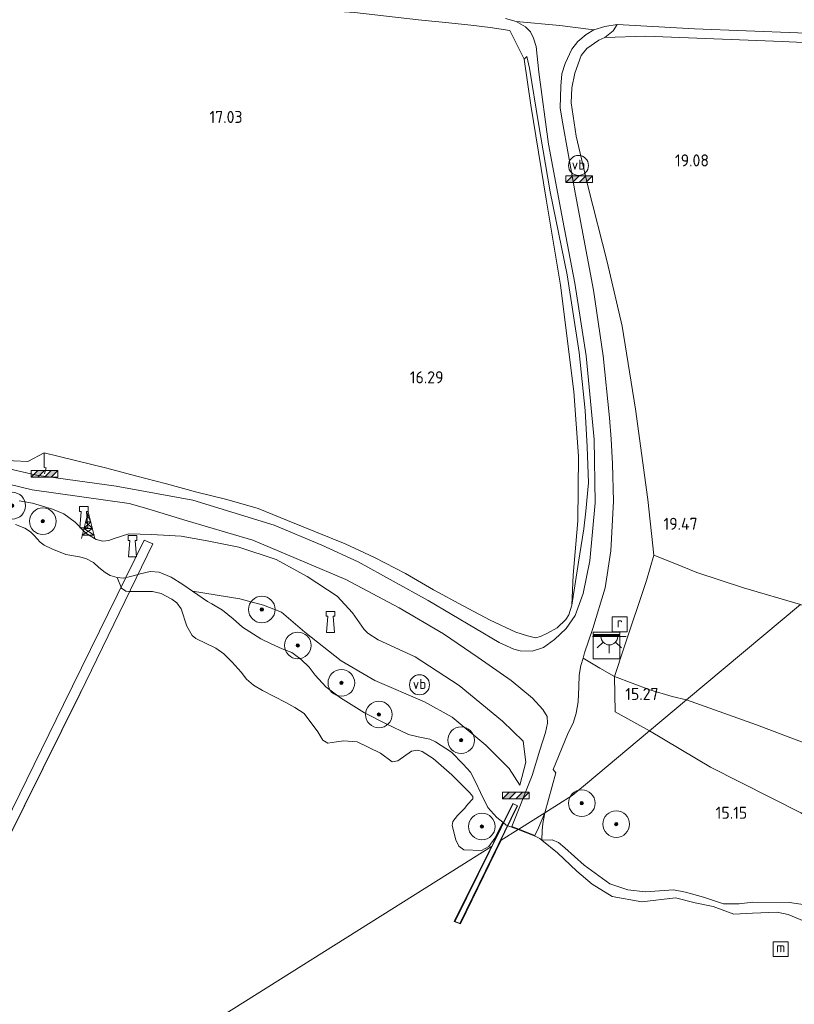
# Model space of a CAD drawing. Extents: x 196936 to 200438, y 361224 to 364196.
# Tile 231 of 256: x 198572 to 198688, y 363225 to 363372. Entities that reach past the tile are written whole.
import ezdxf
from ezdxf.enums import TextEntityAlignment as Align

# ---------------------------------------------------------------- set-up
doc = ezdxf.new("R2010")
doc.units = 0
for name, color, linetype, lineweight in [('B-ME-GR-BOOM-S', 90, 'Continuous', 25), ('B-ME-GR-GRAS-GV', 60, 'Continuous', 13), ('B-ME-GR-RIET-GV', 120, 'Continuous', 13), ('B-ME-GW-TALUD_KRUIN-G', 90, 'Continuous', 18), ('B-ME-GW-TALUD_TEEN-G', 90, 'Continuous', 18), ('B-ME-IE-MEUBILAIR_WATERWEGMEUBILAIR-S', 150, 'Continuous', 25), ('B-ME-IE-MEUBILAIR_WEGMEUBILAIR-S', 7, 'Continuous', 25), ('B-ME-IE-MEUBILAIR_WEGMEUBILAIR_ANTENNE-S', 7, 'Continuous', 25), ('B-ME-IE-TERREINAFSCHEIDING_DOORGANG-G', 210, 'Continuous', 18), ('B-ME-IE-TERREINAFSCHEIDING_KUNSTMATIG_HEKWERK-G', 20, 'IE-TERREINAFSCHEIDING-KUNSTMATIG', 18), ('B-ME-KW-KUNSTWERK_STEIGER-GV', 170, 'Continuous', 18), ('B-ME-OB-OEVERVOORZIENING-G', 7, 'Continuous', 18), ('B-ME-OG-HOOGTEPUNT-S', 7, 'Continuous', 25), ('B-ME-OG-TERREIN_GROEN-GV', 7, 'Continuous', 18), ('B-ME-OG-WATER_HAVEN-GV', 170, 'Continuous', 18), ('B-ME-RI-GWA_RIOOLPUT-S', 30, 'Continuous', 25), ('B-ME-VH-ONVERHARD-GV', 252, 'Continuous', 18), ('B-ME-VH-VERHARDING_ASFALT-GV', 252, 'Continuous', 18), ('B-ME-VW-VERKEERSTEKEN_BORD-S', 7, 'Continuous', 25), ('B-ME-VW-VERKEERSTEKEN_DRAAGCONSTRUCTIE-S', 7, 'Continuous', 25)]:
    doc.layers.add(name, color=color, linetype=linetype, lineweight=lineweight)
doc.styles.add('NLCS-ISO', font='NLCS-ISO.ttf')
doc.styles.add('NLCS-ISO-ANNOTATIVE-T18', font='NLCS-ISO.ttf', dxfattribs={"height": 1.8})
doc.linetypes.add('IE-TERREINAFSCHEIDING-KUNSTMATIG', pattern='A,4,[82,NLCS.SHX,S=0.75,R=90,X=0,Y=0],4,-2', length=10)

# ---------------------------------------------------------------- blocks, each defined once
blk = doc.blocks.new('SKL-DATA_ZENDMAST_RADARMAST-SO')
at = {"color": 0, "linetype": 'ByBlock', "lineweight": 18}
for points in [[(-1, -2), (0, 2)], [(0.125, 1.5), (-0.375, 0.5)], [(-0.125, 1.5), (0.125, 1.5)], [(0.375, 0.5), (-0.125, 1.5)], [(1, -2), (0, 2)], [(-0.625, -0.5), (0.375, 0.5)], [(0.625, -0.5), (-0.375, 0.5)], [(-0.375, 0.5), (0.375, 0.5)], [(0.625, -0.5), (-0.875, -1.5)], [(-0.625, -0.5), (0.625, -0.5)], [(-0.625, -0.5), (0.875, -1.5)], [(-0.875, -1.5), (0.875, -1.5)]]:
    blk.add_lwpolyline(points, dxfattribs=at)
blk = doc.blocks.new('SAL-HOOGTELABEL-SO')
at = {"color": 0, "linetype": 'ByBlock', "lineweight": -2, "style": 'NLCS-ISO-ANNOTATIVE-T18'}
blk.add_attdef('HOOGTE', text='', height=1.8, dxfattribs=at).set_placement((2.79, 0), align=Align.RIGHT)
blk = doc.blocks.new('SGR-BOOM_01-SO')
at = {"linetype": 'ByBlock', "lineweight": 18}
h = blk.add_hatch(color=0, dxfattribs=at)
h.dxf.hatch_style = 1
edge = h.paths.add_edge_path()
edge.add_arc((0, 0), 0.25, 0, 360)
at = {"color": 0, "linetype": 'ByBlock', "lineweight": 18}
for radius in [2, 0.25]:
    blk.add_circle((0, 0), radius, dxfattribs=at)
blk = doc.blocks.new('SKL-DATA_KAST-SO')
at = {"color": 0, "linetype": 'ByBlock', "lineweight": 18}
for points in [[(-2, 2), (2, 2), (2, 1.68), (-2, 1.68)], [(-2, 1.52), (2, 1.52), (2, -2), (-2, -2)]]:
    blk.add_lwpolyline(points, close=True, dxfattribs=at)
blk = doc.blocks.new('SIE-WATER_BOLDER-SO')
at = {"color": 0, "linetype": 'ByBlock', "lineweight": 18}
blk.add_lwpolyline([(0.4, 0.87), (0.6, -1.59), (-0.6, -1.59), (-0.4, 0.87), (-0.65, 0.87), (-0.65, 1.59), (0.65, 1.59), (0.65, 0.87)], close=True, dxfattribs=at)
blk = doc.blocks.new('SIE-WATER_MEERPAAL-SO')
at = {"color": 0, "linetype": 'ByBlock', "lineweight": 18}
blk.add_lwpolyline([(-1.12, -1.12), (1.12, -1.12), (1.12, 1.12), (-1.12, 1.12)], close=True, dxfattribs=at)
at = {"color": 0, "linetype": 'ByBlock', "lineweight": 18, "style": 'NLCS-ISO'}
blk.add_text('m', height=1.5, dxfattribs=at).set_placement((0, 0.28), align=Align.MIDDLE_CENTER)
blk = doc.blocks.new('SIE-WEG_PAAL_VERKEERSBORD-SO')
at = {"color": 0, "linetype": 'ByBlock', "lineweight": 18}
blk.add_circle((0, 0), 1.5, dxfattribs=at)
at = {"color": 0, "linetype": 'ByBlock', "lineweight": 18, "style": 'NLCS-ISO'}
blk.add_text('vb', height=1.5, dxfattribs=at).set_placement((0, 0.13), align=Align.MIDDLE_CENTER)
blk = doc.blocks.new('SRI-PUT_INSPECTIEPUT_RIOOLPUT-SO')
at = {"color": 0, "linetype": 'ByBlock', "lineweight": 18}
blk.add_lwpolyline([(-1.12, -1.12), (1.12, -1.12), (1.12, 1.12), (-1.12, 1.12)], close=True, dxfattribs=at)
at = {"color": 0, "linetype": 'ByBlock', "lineweight": 18, "style": 'NLCS-ISO'}
blk.add_text('r', height=1.5, dxfattribs=at).set_placement((0, 0.28), align=Align.MIDDLE_CENTER)
blk = doc.blocks.new('SIE-WEG_SLAGBOOM-SO')
at = {"linetype": 'ByBlock', "lineweight": 18}
h = blk.add_hatch(color=0, dxfattribs=at)
h.dxf.hatch_style = 1
h.paths.add_polyline_path([(0, 0.5), (-1, 0.5), (-2, -0.5), (-1, -0.5)])
h.paths.add_polyline_path([(2, 0.5), (1, 0.5), (0, -0.5), (1, -0.5)])
at = {"color": 0, "linetype": 'ByBlock', "lineweight": 18}
blk.add_lwpolyline([(-2, 0.5), (2, 0.5), (2, -0.5), (-2, -0.5)], close=True, dxfattribs=at)
for points in [[(-2, -0.5), (-1, 0.5)], [(-1, -0.5), (0, 0.5)], [(0, -0.5), (1, 0.5)], [(1, -0.5), (2, 0.5)]]:
    blk.add_lwpolyline(points, dxfattribs=at)
blk = doc.blocks.new('SKL-ET_OV_LICHTPUNT-SO')
at = {"color": 0, "linetype": 'ByBlock', "lineweight": 18}
for points in [[(-1.25, 0), (-2.5, 0)], [(1.25, 0), (2.5, 0)], [(-0.92, -0.85), (-1.83, -1.7)], [(0, -1.25), (0, -2.5)], [(0.92, -0.85), (1.83, -1.7)]]:
    blk.add_lwpolyline(points, dxfattribs=at)
blk.add_lwpolyline([(0, 0), (1.25, 0, -1), (-1.25, 0)], format="xyb", close=True, dxfattribs=at)

msp = doc.modelspace()

# ---------------------------------------------------------------- linework, layer by layer
at = {"layer": 'B-ME-GR-GRAS-GV'}
for points in [[(198644.342, 363372.388, 18.101), (198645.955, 363371.972, 18.186), (198647.334, 363371.169, 18.271), (198648.075, 363370.402, 18.297), (198648.534, 363369.48, 18.334), (198648.916, 363368.227, 18.324), (198649.332, 363364.363, 18.149), (198650.752, 363353.584, 17.836), (198652.921, 363342.112, 17.56), (198654.73, 363332.722, 17.507), (198656.439, 363321.833, 17.311), (198657.617, 363309.307, 16.98), (198657.793, 363299.844, 16.791), (198656.963, 363291.141, 16.419), (198655.973, 363286.233, 16.191), (198654.794, 363282.934, 16.021), (198653.432, 363280.978, 15.926), (198651.657, 363279.373, 15.793), (198650.043, 363278.165, 15.57), (198648.316, 363277.611, 15.544), (198646.51, 363277.672, 15.464), (198645.592, 363277.893, 15.502), (198643.369, 363278.908, 15.507), (198632.734, 363285.177, 15.602), (198622.271, 363290.972, 15.666), (198616.784, 363293.465, 15.719), (198609.659, 363296.49, 15.825), (198597.444, 363300.224, 15.984), (198585.981, 363302.321, 16.143), (198574.051, 363303.982, 16.223), (198562.136, 363306.737, 16.319)], [(198621.684, 363373.286, 17.544), (198631.302, 363372.221, 17.619), (198635.818, 363371.729, 17.705), (198639.158, 363371.398, 17.769), (198642.055, 363371.059, 17.871), (198644.981, 363370.604, 18.086), (198647.128, 363366.306, 18), (198648.125, 363359.408, 17.571), (198650.435, 363345.318, 17.195), (198652.581, 363332.423, 16.905), (198654.585, 363316.531, 16.706), (198655.266, 363306.84, 16.518), (198655.167, 363297.109, 16.234), (198654.453, 363289.008, 16.116), (198654.287, 363284.472, 16.164), (198653.844, 363283.031, 16.148), (198653.361, 363282.372, 16.083), (198652.081, 363281.124, 16.019), (198650.624, 363280.304, 15.912), (198649.565, 363279.777, 15.858), (198648.813, 363279.62, 15.858), (198647.609, 363279.898, 15.853), (198645.867, 363280.466, 15.836), (198642.032, 363282.234, 15.734), (198638.008, 363284.376, 15.751), (198633.55, 363286.783, 15.788), (198629.325, 363289.247, 15.794), (198624.698, 363291.639, 15.783), (198620.324, 363293.697, 15.767), (198615.837, 363295.505, 15.767), (198611.652, 363297.188, 15.836), (198607.27, 363298.972, 15.858), (198602.57, 363300.333, 15.922), (198598.083, 363301.425, 16.035), (198593.528, 363302.698, 16.046), (198588.896, 363303.878, 16.062), (198584.59, 363305.038, 16.11), (198575.198, 363307.318, 16.234), (198572.747, 363306.011, 16.341), (198568.393, 363306.246, 16.352)], [(198568.393, 363306.246, 16.352), (198572.747, 363306.011, 16.341), (198575.198, 363307.318, 16.234), (198584.59, 363305.038, 16.11), (198588.896, 363303.878, 16.062), (198593.528, 363302.698, 16.046), (198598.083, 363301.425, 16.035), (198602.57, 363300.333, 15.922), (198607.27, 363298.972, 15.858), (198611.652, 363297.188, 15.836), (198615.837, 363295.505, 15.767), (198620.324, 363293.697, 15.767), (198624.698, 363291.639, 15.783), (198629.325, 363289.247, 15.794), (198633.55, 363286.783, 15.788), (198638.008, 363284.376, 15.751), (198642.032, 363282.234, 15.734), (198645.867, 363280.466, 15.836), (198647.609, 363279.898, 15.853), (198648.813, 363279.62, 15.858), (198649.565, 363279.777, 15.858), (198650.624, 363280.304, 15.912), (198652.081, 363281.124, 16.019), (198653.361, 363282.372, 16.083), (198653.844, 363283.031, 16.148), (198654.287, 363284.472, 16.164), (198655.291, 363290.963, 16.491), (198656.049, 363295.913, 16.663), (198656.391, 363298.589, 16.717), (198656.759, 363302.803, 16.83), (198656.583, 363308.244, 16.991), (198656.291, 363313.657, 17.222), (198655.379, 363322.353, 17.324), (198653.555, 363334.016, 17.533), (198651.027, 363346.448, 17.742), (198649.255, 363356.667, 17.941), (198647.921, 363364.965, 18.14), (198647.551, 363366.704, 18.172), (198647.128, 363366.306, 18), (198644.981, 363370.604, 18.086), (198642.055, 363371.059, 17.871), (198639.158, 363371.398, 17.769), (198635.818, 363371.729, 17.705), (198631.302, 363372.221, 17.619), (198621.684, 363373.286, 17.544)], [(198688.528, 363284.583, 19.634), (198680.029, 363287.072, 19.409), (198672.993, 363289.39, 19.362), (198669.73, 363290.731, 19.31), (198666.557, 363291.997, 19.3), (198665.652, 363300.311, 19.238), (198663.821, 363313.851, 19.056), (198661.796, 363326.316, 19.181), (198659.594, 363335.943, 18.942), (198656.735, 363347.108, 18.697), (198654.934, 363354.776, 18.884), (198654.164, 363359.753, 18.926), (198654.262, 363362.023, 18.879), (198654.714, 363364.211, 18.879), (198655.65, 363366.875, 18.942), (198656.526, 363367.899, 18.942), (198658.306, 363369.14, 18.879), (198659.205, 363369.572, 18.817), (198665.378, 363369.746, 18.858), (198676.842, 363369.283, 18.988), (198685.782, 363368.977, 19.128), (198695.381, 363368.519, 19.284)], [(198561.403, 363304.67, 16.276), (198573.375, 363301.757, 16.032), (198587.904, 363299.717, 16.006), (198590.245, 363299.065, 15.91), (198596.63, 363297.146, 15.83), (198602.726, 363295.337, 15.565), (198606.448, 363294.222, 15.502), (198614.258, 363290.928, 15.438), (198620.416, 363288.356, 15.443), (198628.378, 363284.1, 15.411), (198635.058, 363280.183, 15.438), (198640.232, 363276.632, 15.289), (198645.158, 363273.222, 15.289), (198648.357, 363270.544, 15.141), (198649.938, 363268.886, 15.141), (198650.57, 363267.83, 15.045), (198650.639, 363266.802, 15.045), (198650.324, 363265.403, 14.95), (198649.488, 363262.782, 14.838), (198648.322, 363258.952, 14.616), (198645.278, 363251.339, 14.356), (198646.32, 363250.932, 14.356), (198646.234, 363250.878, 14.4), (198644.409, 363251.546, 14.4), (198643.911, 363251.957, 14.4), (198643.011, 363252.702, 14.4), (198641.685, 363254.174, 14.4), (198640.595, 363256.425, 14.4), (198639.858, 363258.039, 14.4), (198639.084, 363259.494, 14.4), (198637.973, 363260.695, 14.4), (198636.222, 363262.487, 14.4), (198633.859, 363264.033, 14.4), (198632.999, 363264.398, 14.4), (198631.248, 363264.747, 14.4), (198629.784, 363265.141, 14.4), (198626.423, 363266.694, 14.4), (198623.205, 363268.382, 14.4), (198619.609, 363270.601, 14.4), (198617.387, 363272.28, 14.4), (198615.782, 363273.983, 14.4), (198614.895, 363275.187, 14.4), (198613.719, 363276.347, 14.4), (198612.296, 363277.398, 14.4), (198610.869, 363277.95, 14.4), (198609.215, 363278.72, 14.4), (198607.667, 363279.467, 14.4), (198604.906, 363281.215, 14.4), (198603.52, 363282.424, 14.4), (198601.935, 363283.734, 14.4), (198600.329, 363284.715, 14.4), (198599.681, 363285.032, 14.4), (198597.435, 363286.605, 14.4), (198604.504, 363285.465, 14.487), (198608.069, 363284.487, 14.455), (198610.737, 363283.466, 14.476), (198614.248, 363280.449, 14.549), (198619.692, 363276.164, 14.56), (198624.737, 363273.227, 14.534), (198632.202, 363270.004, 14.549), (198636.321, 363267.733, 14.492), (198641.366, 363263.532, 14.361), (198644.857, 363260.034, 14.471), (198646.496, 363257.536, 14.591), (198647.383, 363260.963, 14.742), (198646.972, 363264.098, 14.81), (198643.869, 363267.104, 14.967), (198637.364, 363272.481, 15.123), (198630.803, 363276.75, 15.259), (198625.267, 363279.299, 15.275), (198623.675, 363280.304, 15.28), (198623.132, 363280.855, 15.266), (198621.42, 363283.362, 15.276), (198619.113, 363285.865, 15.26), (198614.59, 363288.815, 15.313), (198609.942, 363291.334, 15.313), (198604.36, 363293.182, 15.443), (198599.636, 363294.111, 15.49), (198595.742, 363294.83, 15.647), (198591.275, 363295.097, 15.647), (198587.867, 363295.201, 15.741), (198585.701, 363294.49, 15.83), (198584.883, 363294.177, 15.882), (198583.977, 363294.061, 15.809), (198582.967, 363294.329, 15.767), (198581.408, 363295.294, 15.793), (198579.853, 363296.927, 15.83), (198578.141, 363298.17, 15.866), (198576.441, 363298.891, 15.85), (198573.421, 363299.768, 15.976), (198571.458, 363300.148, 16.018)], [(198571.458, 363300.148, 16.018), (198573.421, 363299.768, 15.976), (198576.441, 363298.891, 15.85), (198578.141, 363298.17, 15.866), (198579.853, 363296.927, 15.83), (198581.408, 363295.294, 15.793), (198582.967, 363294.329, 15.767), (198583.977, 363294.061, 15.809), (198584.883, 363294.177, 15.882), (198585.701, 363294.49, 15.83), (198587.867, 363295.201, 15.741), (198591.275, 363295.097, 15.647), (198595.742, 363294.83, 15.647), (198599.636, 363294.111, 15.49), (198604.36, 363293.182, 15.443), (198609.942, 363291.334, 15.313), (198614.59, 363288.815, 15.313), (198619.113, 363285.865, 15.26), (198621.42, 363283.362, 15.276), (198623.132, 363280.855, 15.266), (198623.675, 363280.304, 15.28), (198625.267, 363279.299, 15.275), (198630.803, 363276.75, 15.259), (198637.364, 363272.481, 15.123), (198643.869, 363267.104, 14.967), (198646.972, 363264.098, 14.81), (198647.383, 363260.963, 14.742), (198646.496, 363257.536, 14.591), (198644.857, 363260.034, 14.471), (198641.366, 363263.532, 14.361), (198636.321, 363267.733, 14.492), (198632.202, 363270.004, 14.549), (198624.737, 363273.227, 14.534), (198619.692, 363276.164, 14.56), (198614.248, 363280.449, 14.549), (198610.737, 363283.466, 14.476), (198608.069, 363284.487, 14.455), (198604.504, 363285.465, 14.487), (198597.435, 363286.605, 14.4), (198595.947, 363287.615, 14.4), (198594.196, 363288.686, 14.4), (198592.424, 363289.429, 14.4), (198591.058, 363289.522, 14.4), (198589.594, 363289.194, 14.4), (198589.294, 363289.097, 14.4), (198588.341, 363288.817, 14.4), (198587.06, 363288.558, 14.4), (198586.14, 363288.66, 14.4), (198585.098, 363288.956, 14.4), (198584.315, 363289.414, 14.4), (198583.371, 363290.132, 14.4), (198582.596, 363290.866, 14.4), (198581.405, 363291.475, 14.4), (198580.468, 363291.747, 14.4), (198578.441, 363292.104, 14.4), (198576.353, 363292.92, 14.4), (198575.202, 363293.463, 14.4), (198574.59, 363293.938, 14.4), (198573.706, 363294.919, 14.4), (198573.118, 363295.499, 14.4), (198572.295, 363296.022, 14.4), (198570.868, 363296.574, 14.4)], [(198692.937, 363239.038, 14.772), (198686.915, 363239.928, 14.772), (198681.399, 363239.971, 14.772), (198679.36, 363239.749, 14.928), (198677.022, 363239.755, 14.955), (198674.018, 363240.747, 14.919), (198671.311, 363241.51, 14.919), (198669.531, 363241.843, 14.919), (198665.339, 363241.541, 14.909), (198662.646, 363241.847, 14.937), (198659.954, 363242.738, 14.9), (198656.113, 363245.514, 14.648), (198653.227, 363248.116, 14.53), (198652.251, 363248.917, 14.483), (198651.32, 363249.309, 14.414), (198649.777, 363249.291, 14.4), (198649.843, 363250.741, 14.439), (198649.937, 363251.768, 14.368), (198650.24, 363253.393, 14.486), (198654.333, 363255.971, 14.549), (198656.325, 363257.638, 14.471), (198665.933, 363265.678, 15.312), (198675.078, 363260.199, 15.188), (198688.585, 363253.399, 14.984)]]:
    msp.add_polyline3d(points, dxfattribs=at)
for points in [[(198662.055, 363278.054, 16.209), (198660.645, 363273.794, 15.559), (198658.458, 363275.072, 15.697), (198655.96, 363276.531, 15.636), (198656.177, 363277.333, 15.708), (198657.4, 363281.005, 15.984), (198659.284, 363287.092, 16.255), (198660.12, 363292.622, 16.472), (198660.504, 363300.093, 16.746), (198660.363, 363305.662, 17.019), (198660.152, 363309.35, 17.093), (198659.923, 363312.549, 17.226), (198658.975, 363321.876, 17.47), (198657.516, 363331.678, 17.693), (198654.817, 363346.045, 17.836), (198653.799, 363351.867, 17.894), (198652.836, 363357.192, 18.053), (198652.524, 363359.042, 18.149), (198652.634, 363362.239, 18.17), (198652.778, 363364.111, 18.255), (198653.3, 363365.674, 18.377), (198654.266, 363367.789, 18.377), (198655.159, 363368.969, 18.403), (198656.417, 363370.03, 18.419), (198657.589, 363370.686, 18.43), (198659.199, 363371.215, 18.504), (198661.049, 363371.527, 18.557), (198660.474, 363370.574, 18.694), (198659.205, 363369.572, 18.817), (198658.306, 363369.14, 18.879), (198656.526, 363367.899, 18.942), (198655.65, 363366.875, 18.942), (198654.714, 363364.211, 18.879), (198654.262, 363362.023, 18.879), (198654.164, 363359.753, 18.926), (198654.934, 363354.776, 18.884), (198656.735, 363347.108, 18.697), (198659.594, 363335.943, 18.942), (198661.796, 363326.316, 19.181), (198663.821, 363313.851, 19.056), (198665.652, 363300.311, 19.238), (198666.557, 363291.997, 19.3), (198665.465, 363288.197, 18.302)], [(198695.913, 363369.938, 19.083), (198712.69, 363369.674, 19.3), (198729.609, 363369.657, 19.735), (198729.154, 363367.915, 19.908), (198721.856, 363367.948, 19.762), (198710.256, 363368.282, 19.752), (198705.618, 363368.287, 19.518), (198695.381, 363368.519, 19.284), (198685.782, 363368.977, 19.128), (198676.842, 363369.283, 18.988), (198665.378, 363369.746, 18.858), (198659.205, 363369.572, 18.817), (198660.474, 363370.574, 18.694), (198661.049, 363371.527, 18.557), (198672.678, 363370.846, 18.727)], [(198655.291, 363290.963, 16.491), (198654.287, 363284.472, 16.164), (198654.453, 363289.008, 16.116), (198655.167, 363297.109, 16.234), (198655.266, 363306.84, 16.518), (198654.585, 363316.531, 16.706), (198652.581, 363332.423, 16.905), (198650.435, 363345.318, 17.195), (198648.125, 363359.408, 17.571), (198647.128, 363366.306, 18), (198647.551, 363366.704, 18.172), (198647.921, 363364.965, 18.14), (198649.255, 363356.667, 17.941), (198651.027, 363346.448, 17.742), (198653.555, 363334.016, 17.533), (198655.379, 363322.353, 17.324), (198656.291, 363313.657, 17.222), (198656.583, 363308.244, 16.991), (198656.759, 363302.803, 16.83), (198656.391, 363298.589, 16.717), (198656.049, 363295.913, 16.663)], [(198688.528, 363284.583, 19.634), (198671.446, 363270.29, 15.326), (198669.291, 363270.805, 15.287), (198665.988, 363271.831, 15.316), (198660.645, 363273.794, 15.559), (198662.055, 363278.054, 16.209), (198665.465, 363288.197, 18.302), (198666.557, 363291.997, 19.3), (198669.73, 363290.731, 19.31), (198672.993, 363289.39, 19.362), (198680.029, 363287.072, 19.409)], [(198739.15, 363245.363, 15.899), (198738.672, 363243.655, 15.536), (198731.834, 363247.958, 15.521), (198723.672, 363252.24, 15.577), (198713.949, 363254.338, 15.626), (198702.829, 363258.429, 15.342), (198691.584, 363262.938, 15.358), (198681.968, 363266.569, 15.358), (198671.446, 363270.29, 15.326), (198688.528, 363284.583, 19.634), (198693.724, 363282.357, 19.448), (198699.562, 363280.26, 19.508), (198711.649, 363275.852, 19.548), (198717.806, 363272.534, 19.589), (198725.901, 363267.614, 19.605), (198732.022, 363264.14, 19.492), (198739.587, 363261.567, 19.645), (198744.914, 363260.007, 19.95), (198743.006, 363256.79, 18.983), (198741.094, 363251.812, 17.361)], [(198654.333, 363255.971, 14.549), (198650.24, 363253.393, 14.486), (198651.884, 363259.376, 14.68), (198651.458, 363259.874, 14.695), (198653.611, 363265.094, 14.918), (198654.509, 363266.953, 15.019), (198654.931, 363268.301, 15.13), (198655.206, 363270.006, 15.273), (198655.319, 363272.259, 15.406), (198655.371, 363273.991, 15.496), (198655.62, 363275.472, 15.586), (198655.96, 363276.531, 15.636), (198658.458, 363275.072, 15.697), (198660.645, 363273.794, 15.559), (198660.748, 363268.537, 15.312), (198665.933, 363265.678, 15.312), (198656.325, 363257.638, 14.471)], [(198671.446, 363270.29, 15.326), (198665.933, 363265.678, 15.312), (198660.748, 363268.537, 15.312), (198660.645, 363273.794, 15.559), (198665.988, 363271.831, 15.316), (198669.291, 363270.805, 15.287)], [(198732.762, 363231.859, 15.092), (198730.153, 363230, 15.097), (198719.983, 363235.828, 15.212), (198702.103, 363245.481, 14.949), (198688.585, 363253.399, 14.984), (198675.078, 363260.199, 15.188), (198665.933, 363265.678, 15.312), (198671.446, 363270.29, 15.326), (198681.968, 363266.569, 15.358), (198691.584, 363262.938, 15.358), (198702.829, 363258.429, 15.342), (198713.949, 363254.338, 15.626), (198723.672, 363252.24, 15.577), (198731.834, 363247.958, 15.521), (198738.672, 363243.655, 15.536), (198738.361, 363242.545, 15.3), (198736.807, 363238.895, 15.02), (198735.327, 363235.408, 15.02), (198734.34, 363233.462, 15.084)], [(198649.843, 363250.741, 14.439), (198649.777, 363249.291, 14.4), (198649.486, 363249.527, 14.4), (198648.779, 363249.896, 14.4), (198646.234, 363250.878, 14.4), (198646.32, 363250.932, 14.356), (198648.753, 363249.961, 14.394), (198649.27, 363251.154, 14.412), (198650.24, 363253.393, 14.486), (198649.937, 363251.768, 14.368)]]:
    msp.add_polyline3d(points, close=True, dxfattribs=at)
at = {"layer": 'B-ME-GR-RIET-GV'}
msp.add_polyline3d([(198594.196, 363288.686, 14.4), (198595.947, 363287.615, 14.4), (198597.435, 363286.605, 14.4), (198599.681, 363285.032, 14.4), (198600.329, 363284.715, 14.4), (198601.935, 363283.734, 14.4), (198603.52, 363282.424, 14.4), (198604.906, 363281.215, 14.4), (198607.667, 363279.467, 14.4), (198609.215, 363278.72, 14.4), (198610.869, 363277.95, 14.4), (198612.296, 363277.398, 14.4), (198613.719, 363276.347, 14.4), (198614.895, 363275.187, 14.4), (198615.782, 363273.983, 14.4), (198617.387, 363272.28, 14.4), (198619.609, 363270.601, 14.4), (198623.205, 363268.382, 14.4), (198626.423, 363266.694, 14.4), (198629.784, 363265.141, 14.4), (198631.248, 363264.747, 14.4), (198632.999, 363264.398, 14.4), (198633.859, 363264.033, 14.4), (198636.222, 363262.487, 14.4), (198637.973, 363260.695, 14.4), (198639.084, 363259.494, 14.4), (198639.858, 363258.039, 14.4), (198640.595, 363256.425, 14.4), (198641.685, 363254.174, 14.4), (198643.011, 363252.702, 14.4), (198643.911, 363251.957, 14.4), (198642.735, 363249.59, 14.4), (198641.814, 363248.354, 14.4), (198640.756, 363247.722, 14.4), (198638.07, 363247.83, 14.4), (198637.342, 363248.405, 14.4), (198636.898, 363249.315, 14.4), (198636.355, 363251.459, 14.4), (198636.427, 363252.063, 14.4), (198637.118, 363252.991, 14.4), (198638.226, 363254.085, 14.4), (198638.625, 363254.619, 14.4), (198639.43, 363255.473, 14.4), (198639.439, 363255.808, 14.4), (198638.933, 363256.45, 14.4), (198636.306, 363259.085, 14.4), (198633.47, 363261.5, 14.4), (198631.852, 363262.578, 14.4), (198631.203, 363262.778, 14.4), (198630.235, 363262.616, 14.4), (198628.198, 363261.173, 14.4), (198627.351, 363260.998, 14.4), (198625.608, 363262.305, 14.4), (198622.109, 363264.033, 14.4), (198620.076, 363264.181, 14.4), (198618.988, 363264.034, 14.4), (198617.678, 363263.822, 14.4), (198616.936, 363264.276, 14.4), (198616.192, 363265.496, 14.4), (198614.13, 363268.249, 14.4), (198612.74, 363269.178, 14.4), (198611.389, 363269.918, 14.4), (198607.931, 363271.734, 14.4), (198606.553, 363272.508, 14.4), (198605.525, 363273.394, 14.4), (198604.734, 363274.467, 14.4), (198603.348, 363275.946, 14.4), (198602.121, 363277.223, 14.4), (198600.932, 363278.037, 14.4), (198597.921, 363279.493, 14.4), (198597.36, 363279.927, 14.4), (198596.551, 363281.369, 14.4), (198595.722, 363283.945, 14.4), (198595.064, 363284.849, 14.4), (198594.302, 363285.398, 14.4), (198592.717, 363286.227, 14.4), (198591.437, 363286.531, 14.4), (198590.155, 363286.56, 14.4), (198588.591, 363286.53, 14.4), (198587.886, 363286.522, 14.4), (198587.437, 363286.605, 14.4), (198586.782, 363287.019, 14.4), (198586.14, 363288.66, 14.4), (198587.06, 363288.558, 14.4), (198588.341, 363288.817, 14.4), (198589.294, 363289.097, 14.4), (198589.594, 363289.194, 14.4), (198591.058, 363289.522, 14.4), (198592.424, 363289.429, 14.4)], close=True, dxfattribs=at)
at = {"layer": 'B-ME-GW-TALUD_KRUIN-G'}
for points in [[(198659.205, 363369.572, 18.817), (198660.474, 363370.574, 18.694), (198661.049, 363371.527, 18.557)], [(198654.287, 363284.472, 16.164), (198655.291, 363290.963, 16.491), (198656.049, 363295.913, 16.663), (198656.391, 363298.589, 16.717), (198656.759, 363302.803, 16.83), (198656.583, 363308.244, 16.991), (198656.291, 363313.657, 17.222), (198655.379, 363322.353, 17.324), (198653.555, 363334.016, 17.533), (198651.027, 363346.448, 17.742), (198649.255, 363356.667, 17.941), (198647.921, 363364.965, 18.14), (198647.551, 363366.704, 18.172)], [(198623.132, 363280.855, 15.266), (198621.42, 363283.362, 15.276), (198619.113, 363285.865, 15.26), (198614.59, 363288.815, 15.313), (198609.942, 363291.334, 15.313), (198604.36, 363293.182, 15.443), (198599.636, 363294.111, 15.49), (198595.742, 363294.83, 15.647), (198591.275, 363295.097, 15.647), (198587.867, 363295.201, 15.741), (198585.701, 363294.49, 15.83), (198584.883, 363294.177, 15.882), (198583.977, 363294.061, 15.809), (198582.967, 363294.329, 15.767), (198581.408, 363295.294, 15.793), (198579.853, 363296.927, 15.83), (198578.141, 363298.17, 15.866), (198576.441, 363298.891, 15.85), (198573.421, 363299.768, 15.976), (198571.458, 363300.148, 16.018)], [(198646.496, 363257.536, 14.591), (198647.383, 363260.963, 14.742), (198646.972, 363264.098, 14.81), (198643.869, 363267.104, 14.967), (198637.364, 363272.481, 15.123), (198630.803, 363276.75, 15.259), (198625.267, 363279.299, 15.275), (198623.675, 363280.304, 15.28), (198623.132, 363280.855, 15.266)], [(198659.954, 363242.738, 14.9), (198656.113, 363245.514, 14.648), (198653.227, 363248.116, 14.53), (198652.251, 363248.917, 14.483), (198651.32, 363249.309, 14.414), (198649.777, 363249.291, 14.4)], [(198730.728, 363223.881, 14.978), (198728.619, 363224.742, 14.882), (198725.202, 363225.599, 14.919), (198722.774, 363225.969, 14.882), (198719.87, 363226.775, 14.918), (198717.3, 363228.326, 14.944), (198713.952, 363230.538, 14.827), (198710.032, 363232.872, 14.818), (198700.819, 363236.767, 14.772), (198692.937, 363239.038, 14.772), (198686.915, 363239.928, 14.772), (198681.399, 363239.971, 14.772), (198679.36, 363239.749, 14.928), (198677.022, 363239.755, 14.955), (198674.018, 363240.747, 14.919), (198671.311, 363241.51, 14.919), (198669.531, 363241.843, 14.919), (198665.339, 363241.541, 14.909), (198662.646, 363241.847, 14.937), (198659.954, 363242.738, 14.9)]]:
    msp.add_polyline3d(points, dxfattribs=at)
at = {"layer": 'B-ME-GW-TALUD_TEEN-G'}
for points in [[(198661.049, 363371.527, 18.557), (198659.199, 363371.215, 18.504), (198657.589, 363370.686, 18.43), (198656.417, 363370.03, 18.419), (198655.159, 363368.969, 18.403), (198654.266, 363367.789, 18.377), (198653.3, 363365.674, 18.377), (198652.778, 363364.111, 18.255), (198652.634, 363362.239, 18.17), (198652.524, 363359.042, 18.149), (198652.836, 363357.192, 18.053), (198653.799, 363351.867, 17.894), (198654.817, 363346.045, 17.836), (198657.516, 363331.678, 17.693), (198658.975, 363321.876, 17.47), (198659.923, 363312.549, 17.226), (198660.152, 363309.35, 17.093), (198660.363, 363305.662, 17.019), (198660.504, 363300.093, 16.746), (198660.12, 363292.622, 16.472), (198659.284, 363287.092, 16.255), (198657.4, 363281.005, 15.984), (198656.177, 363277.333, 15.708), (198655.96, 363276.531, 15.636)], [(198646.496, 363257.536, 14.591), (198644.857, 363260.034, 14.471), (198641.366, 363263.532, 14.361), (198636.321, 363267.733, 14.492), (198632.202, 363270.004, 14.549), (198624.737, 363273.227, 14.534), (198619.692, 363276.164, 14.56), (198614.248, 363280.449, 14.549), (198610.737, 363283.466, 14.476), (198608.069, 363284.487, 14.455), (198604.504, 363285.465, 14.487), (198597.435, 363286.605, 14.4)], [(198655.96, 363276.531, 15.636), (198658.458, 363275.072, 15.697), (198660.645, 363273.794, 15.559), (198665.988, 363271.831, 15.316), (198669.291, 363270.805, 15.287), (198671.446, 363270.29, 15.326)], [(198671.446, 363270.29, 15.326), (198681.968, 363266.569, 15.358), (198691.584, 363262.938, 15.358), (198702.829, 363258.429, 15.342), (198713.949, 363254.338, 15.626), (198723.672, 363252.24, 15.577), (198731.834, 363247.958, 15.521), (198738.672, 363243.655, 15.536), (198742.805, 363241.078, 15.35), (198751.298, 363235.62, 15.353), (198759.549, 363230.588, 15.416), (198767.451, 363225.073, 15.52), (198776.098, 363218.497, 15.537)]]:
    msp.add_polyline3d(points, dxfattribs=at)
at = {"layer": 'B-ME-IE-TERREINAFSCHEIDING_DOORGANG-G'}
msp.add_polyline3d([(198647.128, 363366.306, 18), (198644.981, 363370.604, 18.086)], dxfattribs=at)
at = {"layer": 'B-ME-IE-TERREINAFSCHEIDING_KUNSTMATIG_HEKWERK-G'}
for points in [[(198570.092, 363390.165, 17.313), (198574.132, 363388.571, 17.308), (198582.269, 363385.148, 17.377), (198595.178, 363379.961, 17.442), (198598.711, 363378.318, 17.474), (198603.825, 363376.365, 17.496), (198608.179, 363375.414, 17.469), (198617.133, 363373.621, 17.522), (198621.684, 363373.286, 17.544), (198631.302, 363372.221, 17.619), (198635.818, 363371.729, 17.705), (198639.158, 363371.398, 17.769), (198642.055, 363371.059, 17.871), (198644.981, 363370.604, 18.086)], [(198666.557, 363291.997, 19.3), (198665.652, 363300.311, 19.238), (198663.821, 363313.851, 19.056), (198661.796, 363326.316, 19.181), (198659.594, 363335.943, 18.942), (198656.735, 363347.108, 18.697), (198654.934, 363354.776, 18.884), (198654.164, 363359.753, 18.926), (198654.262, 363362.023, 18.879), (198654.714, 363364.211, 18.879), (198655.65, 363366.875, 18.942), (198656.526, 363367.899, 18.942), (198658.306, 363369.14, 18.879), (198659.205, 363369.572, 18.817)], [(198696.074, 363290.897, 20.527), (198692.803, 363292.278, 20.453), (198710.75, 363327.461, 20.448), (198710.931, 363327.815, 20.448), (198715.938, 363339.562, 20.401), (198717.641, 363343.701, 20.303), (198718.319, 363345.25, 20.271), (198719.776, 363348.326, 20.199), (198722.055, 363351.959, 20.178), (198723.586, 363355.124, 20.188), (198725.799, 363360.318, 20.157), (198729.154, 363367.915, 19.908), (198721.856, 363367.948, 19.762), (198710.256, 363368.282, 19.752), (198705.618, 363368.287, 19.518), (198695.381, 363368.519, 19.284), (198685.782, 363368.977, 19.128), (198676.842, 363369.283, 18.988), (198665.378, 363369.746, 18.858), (198659.205, 363369.572, 18.817)], [(198647.551, 363366.704, 18.172), (198647.128, 363366.306, 18), (198648.125, 363359.408, 17.571), (198650.435, 363345.318, 17.195), (198652.581, 363332.423, 16.905), (198654.585, 363316.531, 16.706), (198655.266, 363306.84, 16.518), (198655.167, 363297.109, 16.234), (198654.453, 363289.008, 16.116), (198654.287, 363284.472, 16.164)], [(198654.287, 363284.472, 16.164), (198653.844, 363283.031, 16.148), (198653.361, 363282.372, 16.083), (198652.081, 363281.124, 16.019), (198650.624, 363280.304, 15.912), (198649.565, 363279.777, 15.858), (198648.813, 363279.62, 15.858), (198647.609, 363279.898, 15.853), (198645.867, 363280.466, 15.836), (198642.032, 363282.234, 15.734), (198638.008, 363284.376, 15.751), (198633.55, 363286.783, 15.788), (198629.325, 363289.247, 15.794), (198624.698, 363291.639, 15.783), (198620.324, 363293.697, 15.767), (198615.837, 363295.505, 15.767), (198611.652, 363297.188, 15.836), (198607.27, 363298.972, 15.858), (198602.57, 363300.333, 15.922), (198598.083, 363301.425, 16.035), (198593.528, 363302.698, 16.046), (198588.896, 363303.878, 16.062), (198584.59, 363305.038, 16.11), (198575.198, 363307.318, 16.234), (198572.747, 363306.011, 16.341), (198568.393, 363306.246, 16.352)], [(198575.244, 363304.173, 16.291), (198575.46, 363305.071, 16.368), (198575.204, 363305.118, 16.347), (198575.198, 363307.318, 16.234)], [(198660.645, 363273.794, 15.559), (198662.055, 363278.054, 16.209), (198665.465, 363288.197, 18.302), (198666.557, 363291.997, 19.3)], [(198688.528, 363284.583, 19.634), (198680.029, 363287.072, 19.409), (198672.993, 363289.39, 19.362), (198669.73, 363290.731, 19.31), (198666.557, 363291.997, 19.3)], [(198665.933, 363265.678, 15.312), (198660.748, 363268.537, 15.312), (198660.645, 363273.794, 15.559)], [(198580.73, 363271.646, 15.187), (198580.558, 363271.291, 15.187), (198560.946, 363231.81, 14.807)], [(198636.8, 363237.142, 14.84), (198645.444, 363254.689, 14.632)], [(198646.06, 363254.406, 14.615), (198637.518, 363236.879, 14.84)], [(198650.24, 363253.393, 14.486), (198649.937, 363251.768, 14.368), (198649.843, 363250.741, 14.439), (198649.777, 363249.291, 14.4)]]:
    msp.add_polyline3d(points, dxfattribs=at)
at = {"layer": 'B-ME-KW-KUNSTWERK_STEIGER-GV'}
msp.add_polyline3d([(198565.994, 363245, 15.122), (198578.083, 363269.617, 15.184), (198590.172, 363294.235, 15.246), (198591.454, 363293.668, 15.208), (198580.603, 363271.269, 15.187), (198569.529, 363248.977, 14.972)], dxfattribs=at)
msp.add_polyline3d([(198646.127, 363254.43, 14.615), (198637.543, 363236.817, 14.84), (198636.731, 363237.114, 14.84), (198645.421, 363254.755, 14.632)], close=True, dxfattribs=at)
at = {"layer": 'B-ME-OB-OEVERVOORZIENING-G'}
for points in [[(198646.234, 363250.878, 14.4), (198644.409, 363251.546, 14.4), (198643.911, 363251.957, 14.4), (198643.011, 363252.702, 14.4), (198641.685, 363254.174, 14.4), (198640.595, 363256.425, 14.4), (198639.858, 363258.039, 14.4), (198639.084, 363259.494, 14.4), (198637.973, 363260.695, 14.4), (198636.222, 363262.487, 14.4), (198633.859, 363264.033, 14.4), (198632.999, 363264.398, 14.4), (198631.248, 363264.747, 14.4), (198629.784, 363265.141, 14.4), (198626.423, 363266.694, 14.4), (198623.205, 363268.382, 14.4), (198619.609, 363270.601, 14.4), (198617.387, 363272.28, 14.4), (198615.782, 363273.983, 14.4), (198614.895, 363275.187, 14.4), (198613.719, 363276.347, 14.4), (198612.296, 363277.398, 14.4), (198610.869, 363277.95, 14.4), (198609.215, 363278.72, 14.4), (198607.667, 363279.467, 14.4), (198604.906, 363281.215, 14.4), (198603.52, 363282.424, 14.4), (198601.935, 363283.734, 14.4), (198600.329, 363284.715, 14.4), (198599.681, 363285.032, 14.4), (198597.435, 363286.605, 14.4), (198595.947, 363287.615, 14.4), (198594.196, 363288.686, 14.4), (198592.424, 363289.429, 14.4), (198591.058, 363289.522, 14.4), (198589.594, 363289.194, 14.4), (198589.294, 363289.097, 14.4), (198588.341, 363288.817, 14.4), (198587.06, 363288.558, 14.4), (198586.14, 363288.66, 14.4), (198585.098, 363288.956, 14.4), (198584.315, 363289.414, 14.4), (198583.371, 363290.132, 14.4), (198582.596, 363290.866, 14.4), (198581.405, 363291.475, 14.4), (198580.468, 363291.747, 14.4), (198578.441, 363292.104, 14.4), (198576.353, 363292.92, 14.4), (198575.202, 363293.463, 14.4), (198574.59, 363293.938, 14.4), (198573.706, 363294.919, 14.4), (198573.118, 363295.499, 14.4), (198572.295, 363296.022, 14.4), (198570.868, 363296.574, 14.4)], [(198646.234, 363250.878, 14.4), (198648.779, 363249.896, 14.4), (198649.486, 363249.527, 14.4), (198649.777, 363249.291, 14.4), (198652.124, 363247.382, 14.4), (198655.039, 363244.629, 14.4), (198657.298, 363242.7, 14.4), (198660.315, 363240.858, 14.4), (198664.779, 363240.061, 14.4), (198669.802, 363240.642, 14.4), (198672.772, 363239.9, 14.4), (198675.478, 363239.362, 14.4), (198678.574, 363238.202, 14.4), (198681.357, 363238.346, 14.4), (198685.064, 363238.5, 14.4), (198686.695, 363238.142, 14.4), (198690.876, 363236.397, 14.4), (198695.831, 363234.853, 14.4), (198705.552, 363232.651, 14.4), (198711.174, 363230.397, 14.4), (198716.492, 363227.485, 14.4), (198719.952, 363225.477, 14.4), (198723.716, 363223.608, 14.4)]]:
    msp.add_polyline3d(points, dxfattribs=at)
at = {"layer": 'B-ME-OG-TERREIN_GROEN-GV'}
msp.add_polyline3d([(198690.876, 363236.397, 14.4), (198686.695, 363238.142, 14.4), (198685.064, 363238.5, 14.4), (198681.357, 363238.346, 14.4), (198678.574, 363238.202, 14.4), (198675.478, 363239.362, 14.4), (198672.772, 363239.9, 14.4), (198669.802, 363240.642, 14.4), (198664.779, 363240.061, 14.4), (198660.315, 363240.858, 14.4), (198657.298, 363242.7, 14.4), (198655.039, 363244.629, 14.4), (198652.124, 363247.382, 14.4), (198649.777, 363249.291, 14.4), (198651.32, 363249.309, 14.414), (198652.251, 363248.917, 14.483), (198653.227, 363248.116, 14.53), (198656.113, 363245.514, 14.648), (198659.954, 363242.738, 14.9), (198662.646, 363241.847, 14.937), (198665.339, 363241.541, 14.909), (198669.531, 363241.843, 14.919), (198671.311, 363241.51, 14.919), (198674.018, 363240.747, 14.919), (198677.022, 363239.755, 14.955), (198679.36, 363239.749, 14.928), (198681.399, 363239.971, 14.772), (198686.915, 363239.928, 14.772), (198692.937, 363239.038, 14.772)], dxfattribs=at)
at = {"layer": 'B-ME-OG-WATER_HAVEN-GV'}
for points in [[(198570.868, 363296.574, 14.4), (198572.295, 363296.022, 14.4), (198573.118, 363295.499, 14.4), (198573.706, 363294.919, 14.4), (198574.59, 363293.938, 14.4), (198575.202, 363293.463, 14.4), (198576.353, 363292.92, 14.4), (198578.441, 363292.104, 14.4), (198580.468, 363291.747, 14.4), (198581.405, 363291.475, 14.4), (198582.596, 363290.866, 14.4), (198583.371, 363290.132, 14.4), (198584.315, 363289.414, 14.4), (198585.098, 363288.956, 14.4), (198586.14, 363288.66, 14.4), (198586.782, 363287.019, 14.4), (198587.437, 363286.605, 14.4), (198587.886, 363286.522, 14.4), (198588.591, 363286.53, 14.4), (198590.155, 363286.56, 14.4), (198591.437, 363286.531, 14.4), (198592.717, 363286.227, 14.4), (198594.302, 363285.398, 14.4), (198595.064, 363284.849, 14.4), (198595.722, 363283.945, 14.4), (198596.551, 363281.369, 14.4), (198597.36, 363279.927, 14.4), (198597.921, 363279.493, 14.4), (198600.932, 363278.037, 14.4), (198602.121, 363277.223, 14.4), (198603.348, 363275.946, 14.4), (198604.734, 363274.467, 14.4), (198605.525, 363273.394, 14.4), (198606.553, 363272.508, 14.4), (198607.931, 363271.734, 14.4), (198611.389, 363269.918, 14.4), (198612.74, 363269.178, 14.4), (198614.13, 363268.249, 14.4), (198616.192, 363265.496, 14.4), (198616.936, 363264.276, 14.4), (198617.678, 363263.822, 14.4), (198618.988, 363264.034, 14.4), (198620.076, 363264.181, 14.4), (198622.109, 363264.033, 14.4), (198625.608, 363262.305, 14.4), (198627.351, 363260.998, 14.4), (198628.198, 363261.173, 14.4), (198630.235, 363262.616, 14.4), (198631.203, 363262.778, 14.4), (198631.852, 363262.578, 14.4), (198633.47, 363261.5, 14.4), (198636.306, 363259.085, 14.4), (198638.933, 363256.45, 14.4), (198639.439, 363255.808, 14.4), (198639.43, 363255.473, 14.4), (198638.625, 363254.619, 14.4), (198638.226, 363254.085, 14.4), (198637.118, 363252.991, 14.4), (198636.427, 363252.063, 14.4), (198636.355, 363251.459, 14.4), (198636.898, 363249.315, 14.4), (198637.342, 363248.405, 14.4), (198638.07, 363247.83, 14.4), (198640.756, 363247.722, 14.4), (198641.814, 363248.354, 14.4), (198642.735, 363249.59, 14.4), (198643.911, 363251.957, 14.4), (198644.409, 363251.546, 14.4), (198646.234, 363250.878, 14.4), (198643.664, 363249.262, 14.4), (198637.568, 363236.755, 14.4), (198636.662, 363237.086, 14.4), (198642.209, 363248.347, 14.4), (198640.863, 363247.501, 14.4), (198588.258, 363214.418, 14.4)], [(198588.258, 363214.418, 14.4), (198640.863, 363247.501, 14.4), (198642.209, 363248.347, 14.4), (198636.662, 363237.086, 14.4), (198637.568, 363236.755, 14.4), (198643.664, 363249.262, 14.4), (198646.234, 363250.878, 14.4), (198648.779, 363249.896, 14.4), (198649.486, 363249.527, 14.4), (198649.777, 363249.291, 14.4), (198652.124, 363247.382, 14.4), (198655.039, 363244.629, 14.4), (198657.298, 363242.7, 14.4), (198660.315, 363240.858, 14.4), (198664.779, 363240.061, 14.4), (198669.802, 363240.642, 14.4), (198672.772, 363239.9, 14.4), (198675.478, 363239.362, 14.4), (198678.574, 363238.202, 14.4), (198681.357, 363238.346, 14.4), (198685.064, 363238.5, 14.4), (198686.695, 363238.142, 14.4), (198690.876, 363236.397, 14.4)]]:
    msp.add_polyline3d(points, dxfattribs=at)
at = {"layer": 'B-ME-VH-ONVERHARD-GV'}
msp.add_polyline3d([(198562.136, 363306.737, 16.319), (198574.051, 363303.982, 16.223), (198585.981, 363302.321, 16.143), (198597.444, 363300.224, 15.984), (198609.659, 363296.49, 15.825), (198616.784, 363293.465, 15.719), (198622.271, 363290.972, 15.666), (198632.734, 363285.177, 15.602), (198643.369, 363278.908, 15.507), (198645.592, 363277.893, 15.502), (198646.51, 363277.672, 15.464), (198648.316, 363277.611, 15.544), (198650.043, 363278.165, 15.57), (198651.657, 363279.373, 15.793), (198653.432, 363280.978, 15.926), (198654.794, 363282.934, 16.021), (198655.973, 363286.233, 16.191), (198656.963, 363291.141, 16.419), (198657.793, 363299.844, 16.791), (198657.617, 363309.307, 16.98), (198656.439, 363321.833, 17.311), (198654.73, 363332.722, 17.507), (198652.921, 363342.112, 17.56), (198650.752, 363353.584, 17.836), (198649.332, 363364.363, 18.149), (198648.916, 363368.227, 18.324), (198648.534, 363369.48, 18.334), (198648.075, 363370.402, 18.297), (198647.334, 363371.169, 18.271), (198645.955, 363371.972, 18.186), (198652.454, 363371.357, 18.373), (198657.589, 363370.686, 18.43), (198656.417, 363370.03, 18.419), (198655.159, 363368.969, 18.403), (198654.266, 363367.789, 18.377), (198653.3, 363365.674, 18.377), (198652.778, 363364.111, 18.255), (198652.634, 363362.239, 18.17), (198652.524, 363359.042, 18.149), (198652.836, 363357.192, 18.053), (198653.799, 363351.867, 17.894), (198654.817, 363346.045, 17.836), (198657.516, 363331.678, 17.693), (198658.975, 363321.876, 17.47), (198659.923, 363312.549, 17.226), (198660.152, 363309.35, 17.093), (198660.363, 363305.662, 17.019), (198660.504, 363300.093, 16.746), (198660.12, 363292.622, 16.472), (198659.284, 363287.092, 16.255), (198657.4, 363281.005, 15.984), (198656.177, 363277.333, 15.708), (198655.96, 363276.531, 15.636), (198655.62, 363275.472, 15.586), (198655.371, 363273.991, 15.496), (198655.319, 363272.259, 15.406), (198655.206, 363270.006, 15.273), (198654.931, 363268.301, 15.13), (198654.509, 363266.953, 15.019), (198653.611, 363265.094, 14.918), (198651.458, 363259.874, 14.695), (198651.884, 363259.376, 14.68), (198650.24, 363253.393, 14.486), (198646.32, 363250.932, 14.356), (198645.278, 363251.339, 14.356), (198648.322, 363258.952, 14.616), (198649.488, 363262.782, 14.838), (198650.324, 363265.403, 14.95), (198650.639, 363266.802, 15.045), (198650.57, 363267.83, 15.045), (198649.938, 363268.886, 15.141), (198648.357, 363270.544, 15.141), (198645.158, 363273.222, 15.289), (198640.232, 363276.632, 15.289), (198635.058, 363280.183, 15.438), (198628.378, 363284.1, 15.411), (198620.416, 363288.356, 15.443), (198614.258, 363290.928, 15.438), (198606.448, 363294.222, 15.502), (198602.726, 363295.337, 15.565), (198596.63, 363297.146, 15.83), (198590.245, 363299.065, 15.91), (198587.904, 363299.717, 16.006), (198573.375, 363301.757, 16.032), (198561.403, 363304.67, 16.276)], dxfattribs=at)
msp.add_polyline3d([(198649.27, 363251.154, 14.412), (198648.753, 363249.961, 14.394), (198646.32, 363250.932, 14.356), (198650.24, 363253.393, 14.486)], close=True, dxfattribs=at)
at = {"layer": 'B-ME-VH-VERHARDING_ASFALT-GV'}
msp.add_polyline3d([(198759.979, 363373.315, 20.018), (198755.667, 363371.965, 19.997), (198750.218, 363370.771, 19.919), (198742.568, 363369.978, 19.877), (198738.739, 363369.849, 19.794), (198732.23, 363369.712, 19.752), (198729.609, 363369.657, 19.735), (198712.69, 363369.674, 19.3), (198695.913, 363369.938, 19.083), (198672.678, 363370.846, 18.727), (198661.049, 363371.527, 18.557), (198659.199, 363371.215, 18.504), (198657.589, 363370.686, 18.43), (198652.454, 363371.357, 18.373), (198645.955, 363371.972, 18.186), (198644.342, 363372.388, 18.101)], dxfattribs=at)

# ---------------------------------------------------------------- block references
at = {"layer": 'B-ME-GR-BOOM-S'}
for p in [(198570.4, 363299.405, 15.083), (198574.982, 363297.07, 15.245), (198607.811, 363283.847, 14.417), (198613.201, 363278.463, 14.556), (198619.731, 363272.846, 14.41), (198625.352, 363268.106, 14.41), (198637.676, 363264.259, 14.086), (198655.759, 363254.827, 14.531), (198640.794, 363251.326, 14.383), (198660.926, 363251.69, 14.444)]:
    msp.add_blockref('SGR-BOOM_01-SO', p, dxfattribs=at)
at = {"layer": 'B-ME-IE-MEUBILAIR_WATERWEGMEUBILAIR-S'}
for name, p in [('SIE-WATER_BOLDER-SO', (198581.122, 363297.679, 16.223)), ('SIE-WATER_BOLDER-SO', (198588.448, 363293.328, 15.501)), ('SIE-WATER_BOLDER-SO', (198618.104, 363281.971, 15.418)), ('SIE-WATER_MEERPAAL-SO', (198685.589, 363232.951, 14.984))]:
    msp.add_blockref(name, p, dxfattribs=at)
at = {"layer": 'B-ME-IE-MEUBILAIR_WEGMEUBILAIR-S'}
for name, p in [('SIE-WEG_SLAGBOOM-SO', (198655.366, 363348.315, 17.894)), ('SIE-WEG_SLAGBOOM-SO', (198575.244, 363304.173, 16.756)), ('SKL-DATA_KAST-SO', (198659.493, 363278.437, 16.745)), ('SKL-ET_OV_LICHTPUNT-SO', (198659.895, 363279.79, 16.403)), ('SIE-WEG_SLAGBOOM-SO', (198645.861, 363255.956, 15.302))]:
    msp.add_blockref(name, p, dxfattribs=at)
at = {"layer": 'B-ME-IE-MEUBILAIR_WEGMEUBILAIR_ANTENNE-S'}
msp.add_blockref('SKL-DATA_ZENDMAST_RADARMAST-SO', (198581.779, 363296.478, 15.886), dxfattribs=at)
at = {"layer": 'B-ME-OG-HOOGTEPUNT-S'}
for p, values in [((198602.126, 363356.746, 17.026), {'HOOGTE': '17.03'}), ((198672.045, 363350.243, 19.075), {'HOOGTE': '19.08'}), ((198632.252, 363317.737, 16.294), {'HOOGTE': '16.29'}), ((198670.337, 363295.788, 19.471), {'HOOGTE': '19.47'}), ((198664.481, 363270.286, 15.267), {'HOOGTE': '15.27'}), ((198677.772, 363252.492, 15.149), {'HOOGTE': '15.15'})]:
    msp.add_blockref('SAL-HOOGTELABEL-SO', p, dxfattribs=at).add_auto_attribs(values)
at = {"layer": 'B-ME-RI-GWA_RIOOLPUT-S'}
msp.add_blockref('SRI-PUT_INSPECTIEPUT_RIOOLPUT-SO', (198661.449, 363281.617, 16.895), dxfattribs=at)
at = {"layer": 'B-ME-VW-VERKEERSTEKEN_BORD-S'}
msp.add_blockref('SIE-WEG_PAAL_VERKEERSBORD-SO', (198631.445, 363272.564, 14.897), dxfattribs=at)
at = {"layer": 'B-ME-VW-VERKEERSTEKEN_DRAAGCONSTRUCTIE-S'}
msp.add_blockref('SIE-WEG_PAAL_VERKEERSBORD-SO', (198655.272, 363350.385, 18.37), dxfattribs=at)

doc.saveas('drawing.dxf')
